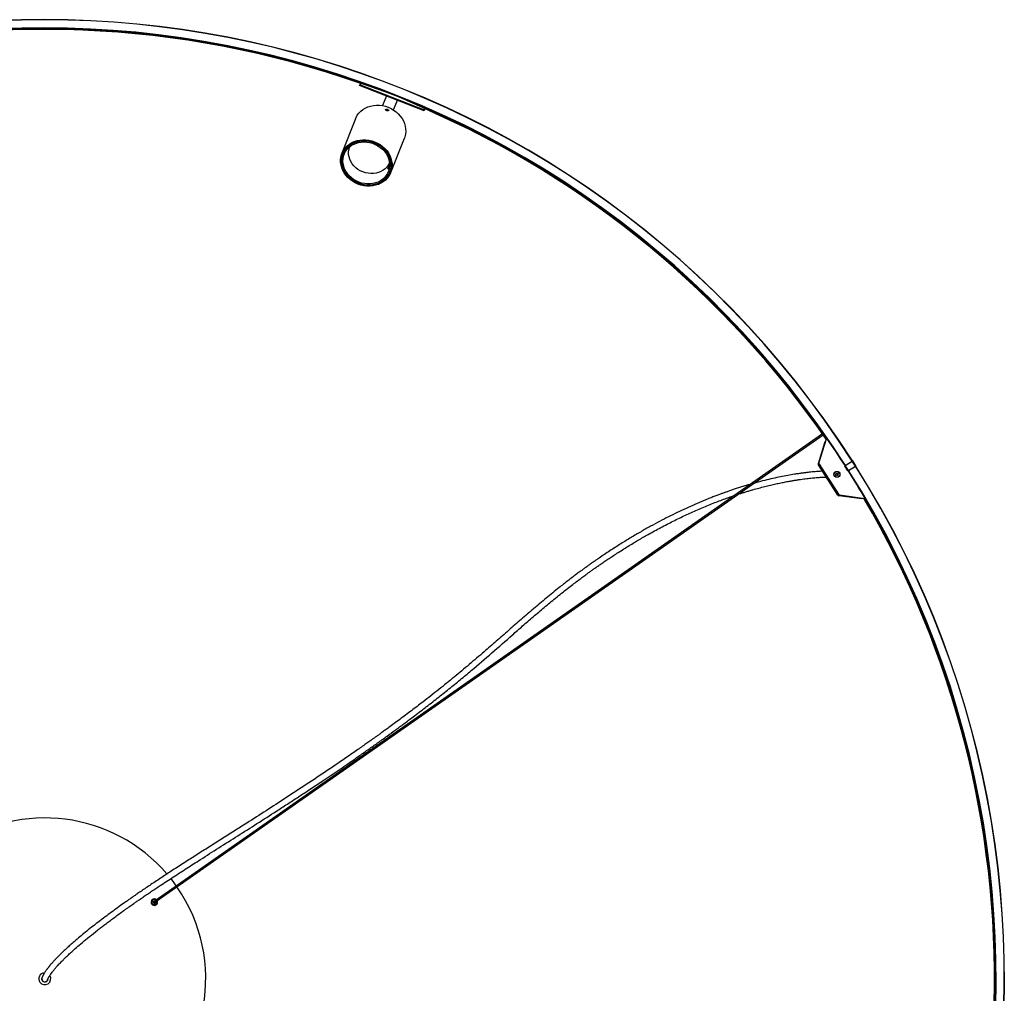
# Model space of a CAD drawing. Header units: millimetres. Extents: x 1164 to 6448, y 1352 to 6441.
# Tile 5 of 7: x 2108 to 3102, y 5457 to 6441. Entities that reach past the tile are written whole.
import ezdxf

# ---------------------------------------------------------------- set-up
doc = ezdxf.new("R2010")
doc.units = ezdxf.units.MM
doc.header["$LTSCALE"] = 50

msp = doc.modelspace()

# ---------------------------------------------------------------- linework, layer by layer
at = {"color": 7, "linetype": 'Continuous', "lineweight": 25}
for p, q in [((2451.31, 6374.62), (2451.57, 6375.28)), ((2516.44, 6348.97), (2451.31, 6374.62)), ((2451.57, 6375.28), (2451.72, 6375.66)), ((2451.58, 6375.3), (2451.57, 6375.28)), ((2516.71, 6349.64), (2451.58, 6375.3)), ((2451.72, 6375.66), (2451.73, 6375.67)), ((2453.98, 6377.33), (2453.71, 6376.58)), ((2454.07, 6376.49), (2453.92, 6376.11)), ((2478.18, 6367.91), (2453.92, 6376.11)), ((2454.07, 6376.49), (2478.33, 6368.28)), ((2456.12, 6376.57), (2455.88, 6375.88)), ((2463.45, 6373.31), (2463.64, 6373.85)), ((2471.85, 6370.8), (2472.13, 6370.38)), ((2474.25, 6369.9), (2474.45, 6369.6)), ((2478.33, 6368.28), (2478.18, 6367.91)), ((2492.21, 6362.38), (2478.18, 6367.91)), ((2492.36, 6362.76), (2478.33, 6368.28)), ((2480.35, 6367.56), (2480.32, 6367.5)), ((2478.3, 6363.99), (2474.42, 6354.16)), ((2485.59, 6349.77), (2489.46, 6359.59)), ((2487.12, 6360.49), (2487.16, 6360.5)), ((2490.37, 6363.54), (2490.39, 6363.6)), ((2492.21, 6362.38), (2492.36, 6362.76)), ((2515.55, 6351.84), (2492.21, 6362.38)), ((2492.36, 6362.76), (2515.7, 6352.21)), ((2496.09, 6361.07), (2496.44, 6361.15)), ((2498.32, 6360.06), (2498.82, 6360.18)), ((2506.9, 6356.81), (2506.67, 6356.29)), ((2513.96, 6353), (2514.26, 6353.67)), ((2515.55, 6351.84), (2515.7, 6352.21)), ((2516.35, 6352.77), (2516.03, 6352.03)), ((2516.7, 6349.63), (2516.44, 6348.97)), ((2516.85, 6350), (2516.7, 6349.63)), ((2516.7, 6349.63), (2516.71, 6349.64)), ((2516.86, 6350.01), (2516.85, 6350)), ((2447.16, 6340.88), (2433.41, 6305.99)), ((2482.73, 6286.56), (2496.47, 6321.45)), ((2435.08, 6306.94), (2434.53, 6305.55)), ((2435.08, 6306.94), (2435.81, 6308.58)), ((2479.78, 6290.45), (2479.71, 6289.83)), ((2480.02, 6290.36), (2479.78, 6290.45)), ((2481.61, 6287), (2482.16, 6288.4)), ((2482.74, 6290.1), (2482.16, 6288.4)), ((2918.69, 6022.63), (2244.97, 5550.89)), ((2245.66, 5549.9), (2919.38, 6021.65)), ((2915.22, 5992.94), (2922.69, 6017.64)), ((2922.69, 6017.64), (2923.09, 6017.89)), ((2914.61, 5992.56), (2921.62, 6014.77)), ((2921.8, 6014.71), (2921.62, 6014.77)), ((2924.88, 6016), (2924.57, 6015.79)), ((2937.69, 5996.87), (2937.51, 5996.75)), ((2914.58, 5992.44), (2914.56, 5991.89)), ((2914.56, 5991.89), (2914.74, 5991.92)), ((2914.58, 5992.44), (2914.89, 5992.37)), ((2914.61, 5992.56), (2914.95, 5992.46)), ((2914.77, 5991.56), (2914.71, 5991.94)), ((2934.25, 5960.74), (2914.78, 5991.3)), ((2935.92, 5960.45), (2915.22, 5992.94)), ((2941.26, 5990.25), (2941.68, 5990.52)), ((2944.49, 5985.19), (2941.26, 5990.25)), ((2941.68, 5990.52), (2948.85, 5995.09)), ((2944.91, 5985.46), (2941.68, 5990.52)), ((2944.91, 5985.46), (2952.08, 5990.03)), ((2948.85, 5995.09), (2949.27, 5995.36)), ((2952.08, 5990.03), (2948.85, 5995.09)), ((2952.5, 5990.3), (2949.27, 5995.36)), ((2952.08, 5990.03), (2952.5, 5990.3)), ((2932.23, 5981.56), (2932.71, 5982.61)), ((2932.91, 5980.62), (2932.23, 5981.56)), ((2932.71, 5982.61), (2933.86, 5982.73)), ((2934.06, 5980.74), (2932.91, 5980.62)), ((2933.86, 5982.73), (2934.53, 5981.79)), ((2934.53, 5981.79), (2934.06, 5980.74)), ((2944.49, 5985.19), (2944.91, 5985.46)), ((2948.79, 5979.04), (2948.97, 5979.16)), ((2934.79, 5960.41), (2934.47, 5960.63)), ((2934.69, 5960.3), (2935.2, 5960.08)), ((2935.32, 5960.06), (2935.36, 5960.41)), ((2958.4, 5957.02), (2935.32, 5960.06)), ((2961.46, 5956.78), (2935.92, 5960.45)), ((2958.43, 5957.22), (2958.4, 5957.02)), ((2960.9, 5959.46), (2960.58, 5959.27)), ((2961.86, 5957.03), (2961.46, 5956.78)), ((2241.18, 5549.31), (2240.97, 5549.5)), ((2240.98, 5549.7), (2241.2, 5549.86)), ((2240.99, 5549.11), (2241.18, 5549.31)), ((2241.26, 5548.77), (2241.02, 5548.91)), ((2241.2, 5549.86), (2241.04, 5550.08)), ((2241.09, 5550.28), (2241.33, 5550.39)), ((2241.12, 5548.53), (2241.26, 5548.77)), ((2241.33, 5550.39), (2241.22, 5550.64)), ((2241.3, 5550.82), (2241.57, 5550.89)), ((2241.57, 5550.89), (2241.5, 5551.16)), ((2241.62, 5551.32), (2241.9, 5551.33)), ((2241.9, 5551.33), (2241.88, 5551.6)), ((2242.03, 5551.74), (2242.3, 5551.7)), ((2242.3, 5551.7), (2242.34, 5551.97)), ((2242.51, 5552.08), (2242.77, 5551.98)), ((2242.77, 5551.98), (2242.86, 5552.24)), ((2243.05, 5552.31), (2243.29, 5552.17)), ((2243.06, 5549.04), (2243.27, 5548.74)), ((2243.56, 5550.36), (2243.26, 5550.16)), ((2243.29, 5552.17), (2243.43, 5552.4)), ((2243.63, 5552.43), (2243.83, 5552.25)), ((2244.97, 5550.89), (2243.63, 5549.95)), ((2243.83, 5552.25), (2244.01, 5552.45)), ((2244.22, 5552.44), (2244.38, 5552.22)), ((2244.32, 5548.96), (2245.66, 5549.9)), ((2244.38, 5552.22), (2244.6, 5552.39)), ((2244.39, 5548.54), (2244.69, 5548.75)), ((2244.79, 5552.34), (2244.91, 5552.09)), ((2244.91, 5552.09), (2245.16, 5552.21)), ((2245.34, 5552.12), (2245.41, 5551.86)), ((2245.41, 5551.86), (2245.67, 5551.92)), ((2245.84, 5551.81), (2245.85, 5551.53)), ((2245.85, 5551.53), (2245.9, 5551.53)), ((2246.66, 5550.6), (2246.76, 5550.56)), ((2246.83, 5550.37), (2246.69, 5550.14)), ((2246.69, 5550.14), (2246.92, 5550)), ((2246.96, 5549.21), (2246.74, 5549.05)), ((2246.74, 5549.05), (2246.91, 5548.83)), ((2246.95, 5549.8), (2246.77, 5549.6)), ((2246.77, 5549.6), (2246.97, 5549.41)), ((2241.44, 5548.25), (2241.19, 5548.35)), ((2241.35, 5548), (2241.44, 5548.25)), ((2241.73, 5547.78), (2241.46, 5547.82)), ((2241.69, 5547.51), (2241.73, 5547.78)), ((2242.1, 5547.38), (2241.82, 5547.36)), ((2242.11, 5547.1), (2242.1, 5547.38)), ((2242.54, 5547.05), (2242.27, 5546.98)), ((2242.6, 5546.78), (2242.54, 5547.05)), ((2243.03, 5546.82), (2242.79, 5546.7)), ((2243.15, 5546.57), (2243.03, 5546.82)), ((2243.57, 5546.68), (2243.35, 5546.52)), ((2243.73, 5546.46), (2243.57, 5546.68)), ((2244.11, 5546.66), (2243.93, 5546.45)), ((2244.32, 5546.47), (2244.11, 5546.66)), ((2244.66, 5546.74), (2244.52, 5546.5)), ((2244.89, 5546.6), (2244.66, 5546.74)), ((2245.17, 5546.92), (2245.08, 5546.67)), ((2245.43, 5546.83), (2245.17, 5546.92)), ((2245.64, 5547.21), (2245.6, 5546.94)), ((2245.91, 5547.17), (2245.64, 5547.21)), ((2246.32, 5547.59), (2246.05, 5547.58)), ((2246.05, 5547.58), (2246.06, 5547.3)), ((2246.64, 5548.09), (2246.38, 5548.02)), ((2246.38, 5548.02), (2246.44, 5547.75)), ((2246.86, 5548.63), (2246.61, 5548.51)), ((2246.61, 5548.51), (2246.73, 5548.27)), ((2136.05, 5470.66), (2136.22, 5470.42))]:
    msp.add_line(p, q, dxfattribs=at)
at = {"color": 7, "linetype": 'Continuous', "lineweight": 25, "flags": 128}
for points in [[(2447.16, 6340.88), (2447.69, 6342.1), (2448.99, 6344.44), (2450.61, 6346.6), (2452.51, 6348.54), (2454.67, 6350.25), (2457.06, 6351.71), (2459.65, 6352.88), (2462.41, 6353.77), (2465.29, 6354.34), (2468.26, 6354.61), (2471.28, 6354.55), (2474.31, 6354.18), (2477.31, 6353.5), (2480.22, 6352.52), (2483.03, 6351.25), (2485.68, 6349.7), (2488.15, 6347.91), (2490.4, 6345.89), (2492.39, 6343.67), (2494.11, 6341.28), (2495.52, 6338.76), (2496.61, 6336.13), (2497.37, 6333.43), (2497.78, 6330.71), (2497.85, 6327.99), (2497.56, 6325.31), (2496.92, 6322.71), (2496.47, 6321.45)], [(2449.66, 6274.92), (2446.85, 6276.2), (2444.2, 6277.74), (2441.73, 6279.53), (2439.49, 6281.55), (2437.49, 6283.77), (2435.78, 6286.16), (2434.36, 6288.69), (2433.27, 6291.32), (2432.51, 6294.01), (2432.1, 6296.74), (2432.04, 6299.46), (2432.33, 6302.13), (2432.97, 6304.73), (2433.94, 6307.21), (2435.25, 6309.55), (2436.86, 6311.7), (2438.76, 6313.65), (2440.92, 6315.36), (2443.32, 6316.82), (2445.91, 6317.99), (2448.66, 6318.88), (2451.55, 6319.45), (2454.52, 6319.72), (2457.54, 6319.66), (2460.57, 6319.29), (2463.56, 6318.61), (2466.48, 6317.63), (2469.29, 6316.36), (2471.94, 6314.81), (2474.41, 6313.02), (2476.65, 6311), (2478.65, 6308.78), (2480.36, 6306.39), (2481.78, 6303.86), (2482.87, 6301.24), (2483.63, 6298.54), (2484.04, 6295.82), (2484.1, 6293.1), (2483.81, 6290.42), (2483.17, 6287.82), (2482.2, 6285.34), (2480.89, 6283), (2479.28, 6280.85), (2477.38, 6278.9), (2475.22, 6277.19), (2472.82, 6275.73), (2470.23, 6274.56), (2467.48, 6273.68), (2464.59, 6273.1), (2461.62, 6272.84), (2458.6, 6272.89), (2455.57, 6273.26), (2452.58, 6273.94), (2449.66, 6274.92)], [(2466.16, 6316.82), (2463.3, 6317.78), (2460.36, 6318.44), (2457.4, 6318.79), (2454.44, 6318.82), (2451.53, 6318.54), (2448.71, 6317.94), (2446.03, 6317.04), (2443.51, 6315.85), (2441.2, 6314.38), (2439.13, 6312.66), (2437.32, 6310.71), (2435.8, 6308.55), (2434.59, 6306.23), (2433.72, 6303.76), (2433.19, 6301.19), (2433, 6298.55), (2433.17, 6295.88), (2433.69, 6293.21), (2434.55, 6290.59), (2435.74, 6288.04), (2437.24, 6285.62), (2439.04, 6283.34), (2441.1, 6281.24), (2443.4, 6279.35), (2445.91, 6277.71), (2448.58, 6276.32), (2451.4, 6275.21), (2454.3, 6274.4), (2457.26, 6273.9), (2460.23, 6273.71), (2463.17, 6273.83), (2466.03, 6274.27), (2468.79, 6275.02), (2471.39, 6276.07), (2473.81, 6277.4), (2476.01, 6279), (2477.95, 6280.84), (2479.62, 6282.9), (2480.98, 6285.14), (2482.02, 6287.54), (2482.73, 6290.07), (2483.09, 6292.68), (2483.1, 6295.34), (2482.75, 6298.01), (2482.06, 6300.66), (2481.04, 6303.25), (2479.69, 6305.74), (2478.04, 6308.1), (2476.1, 6310.29), (2473.92, 6312.28), (2471.51, 6314.05), (2468.91, 6315.57), (2466.16, 6316.82)], [(2450.04, 6275.89), (2447.31, 6277.13), (2444.74, 6278.64), (2442.35, 6280.39), (2440.18, 6282.37), (2438.26, 6284.55), (2436.62, 6286.89), (2435.28, 6289.36), (2434.26, 6291.93), (2433.58, 6294.55), (2433.24, 6297.21), (2433.25, 6299.85), (2433.6, 6302.44), (2434.3, 6304.94), (2435.34, 6307.32), (2436.69, 6309.55), (2438.34, 6311.59), (2440.27, 6313.41), (2442.45, 6315), (2444.85, 6316.32), (2447.43, 6317.36), (2450.17, 6318.11), (2453.01, 6318.54), (2455.93, 6318.67), (2458.87, 6318.48), (2461.81, 6317.98), (2464.69, 6317.18), (2467.48, 6316.08), (2470.14, 6314.7), (2472.62, 6313.07), (2474.91, 6311.19), (2476.95, 6309.11), (2478.74, 6306.85), (2480.23, 6304.44), (2481.41, 6301.92), (2482.26, 6299.32), (2482.77, 6296.67), (2482.94, 6294.02), (2482.76, 6291.4), (2482.23, 6288.85), (2481.36, 6286.4), (2480.17, 6284.1), (2478.66, 6281.96), (2476.87, 6280.02), (2474.81, 6278.31), (2472.51, 6276.86), (2470.02, 6275.67), (2467.35, 6274.78), (2464.56, 6274.19), (2461.67, 6273.91), (2458.74, 6273.94), (2455.79, 6274.28), (2452.88, 6274.94), (2450.04, 6275.89)], [(2450.45, 6276.94), (2447.77, 6278.17), (2445.24, 6279.67), (2442.9, 6281.42), (2440.79, 6283.4), (2438.95, 6285.57), (2437.4, 6287.91), (2436.16, 6290.37), (2435.25, 6292.93), (2434.69, 6295.53), (2434.48, 6298.14), (2434.63, 6300.73), (2435.13, 6303.25), (2435.98, 6305.66), (2437.17, 6307.93), (2438.68, 6310.03), (2440.48, 6311.91), (2442.54, 6313.56), (2444.84, 6314.95), (2447.34, 6316.05), (2450.01, 6316.86), (2452.79, 6317.35), (2455.66, 6317.52), (2458.56, 6317.37), (2461.45, 6316.9), (2464.3, 6316.12), (2467.05, 6315.04), (2469.66, 6313.67), (2472.1, 6312.04), (2474.32, 6310.17), (2476.3, 6308.09), (2478, 6305.83), (2479.4, 6303.42), (2480.48, 6300.91), (2481.22, 6298.33), (2481.6, 6295.71), (2481.63, 6293.11), (2481.3, 6290.55), (2480.62, 6288.08), (2479.6, 6285.73), (2478.25, 6283.55), (2476.6, 6281.55), (2474.66, 6279.78), (2472.48, 6278.26), (2470.07, 6277.01), (2467.48, 6276.06), (2464.75, 6275.41), (2461.92, 6275.08), (2459.03, 6275.07), (2456.13, 6275.38), (2453.25, 6276), (2450.45, 6276.94)], [(2454.51, 6287.25), (2452, 6288.4), (2449.64, 6289.82), (2447.47, 6291.49), (2445.53, 6293.37), (2443.85, 6295.44), (2442.46, 6297.65), (2441.38, 6299.99), (2440.63, 6302.4), (2440.22, 6304.84), (2440.15, 6307.29), (2440.43, 6309.69), (2441.06, 6312), (2441.25, 6312.5)], [(2481.54, 6296.93), (2481.24, 6296.18), (2480.11, 6294.06), (2478.68, 6292.11), (2476.97, 6290.37), (2475, 6288.86), (2472.81, 6287.61), (2470.42, 6286.64), (2467.89, 6285.97), (2465.26, 6285.6), (2462.56, 6285.55), (2459.83, 6285.81), (2457.14, 6286.38), (2454.51, 6287.25)], [(2260.55, 5573.2), (2262.02, 5571.32), (2266.15, 5565.72)]]:
    msp.add_lwpolyline(points, dxfattribs=at)
at = {"color": 7, "linetype": 'Continuous', "lineweight": 25}
for radius in [3, 2.77]:
    msp.add_circle((2933.38, 5981.67), radius, dxfattribs=at)
for centre, radius, start, end in [((2133.39, 5472.02), 969, 32.67739, 32.32261), ((2133.39, 5472.02), 968.8, 32.67742, 32.32258), ((2133.39, 5472.02), 960.6, 32.67894, 32.32106), ((2133.39, 5472.02), 960.4, 32.67898, 32.32102), ((2133.39, 5472.02), 959.53, 70.51775, 138.48225), ((2133.39, 5472.02), 959.2, 70.55654, 138.44346), ((2133.39, 5472.02), 959.1, 70.56345, 138.43655), ((2453.19, 6374.44), 1.83, 66.42967, 152.08469), ((2453.34, 6374.81), 1.83, 66.42967, 152.08469), ((2514.95, 6350.12), 1.83, 344.91531, 70.57033), ((2515.09, 6350.49), 1.83, 344.91531, 70.57033), ((2133.39, 5472.02), 959.53, 34.65464, 66.48225), ((2133.39, 5472.02), 959.2, 34.63887, 66.44346), ((2133.39, 5472.02), 959.1, 34.63427, 66.43655), ((2465.07, 6298.62), 17.08, 329.01579, 346.15813), ((2465.25, 6299.2), 16.96, 328.94952, 345.21239), ((2320.96, 5591.52), 737.8, 32.73297, 35.303), ((2916.04, 5992.11), 1.5, 162.5, 167.11196), ((2933.38, 5981.67), 1, 155.65762, 215.65762), ((2933.38, 5981.67), 1, 95.65762, 155.65762), ((2933.38, 5981.67), 1, 215.65762, 275.65762), ((2933.38, 5981.67), 1, 35.65762, 95.65762), ((2933.38, 5981.67), 1, 275.65762, 335.65762), ((2933.38, 5981.67), 1, 335.65762, 35.65762), ((2320.96, 5591.52), 737.8, 29.697, 32.26703), ((2935.51, 5961.55), 1.5, 257.88804, 262.5), ((2133.39, 5472.02), 959.1, 358.56345, 30.36573), ((2133.39, 5472.02), 959.2, 358.55654, 30.36113), ((2133.39, 5472.02), 959.53, 358.51775, 30.34536), ((2133.39, 5472.02), 162.5, 40.64844, 124.78845), ((2133.39, 5472.02), 162.5, 305.21155, 34.78845), ((2243.97, 5549.45), 3.3, 45.47568, 24.52432), ((2243.97, 5549.45), 3, 175.34988, 179.19449), ((2243.97, 5549.45), 3, 186.59988, 190.44449), ((2243.97, 5549.45), 3, 164.09988, 167.94449), ((2243.97, 5549.45), 3, 152.84988, 156.69449), ((2243.97, 5549.45), 2.6, 48.34236, 216.64718), ((2243.97, 5549.45), 3, 141.59988, 145.44449), ((2243.97, 5549.45), 3, 130.34988, 134.19449), ((2243.97, 5549.45), 2.6, 216.64718, 21.65764), ((2243.97, 5549.45), 3, 119.09988, 122.94449), ((2243.97, 5549.45), 3, 107.84988, 111.69449), ((2243.97, 5549.45), 1.1, 68.05573, 216.64718), ((2243.97, 5549.45), 1, 71.8699, 216.64718), ((2243.97, 5549.45), 1.1, 216.64718, 1.94427), ((2243.97, 5549.45), 0.851, 162.2411, 177.7589), ((2243.97, 5549.45), 0.851, 177.7589, 252.2411), ((2243.97, 5549.45), 0.851, 87.7589, 162.2411), ((2243.97, 5549.45), 1, 216.64718, 358.1301), ((2243.97, 5549.45), 0.6, 125, 305), ((2243.97, 5549.45), 3, 96.59988, 100.44449), ((2243.97, 5549.45), 0.851, 252.2411, 267.7589), ((2243.97, 5549.45), 0.851, 267.7589, 342.2411), ((2243.97, 5549.45), 3, 85.34988, 89.19449), ((2243.97, 5549.45), 0.851, 79.83382, 87.7589), ((2243.97, 5549.45), 3, 74.09988, 77.94449), ((2245.35, 5550.42), 0.601, 128.33236, 301.66764), ((2243.97, 5549.45), 0.851, 342.2411, 350.16618), ((2243.97, 5549.45), 3, 62.84988, 66.69449), ((2243.97, 5549.45), 3, 51.59988, 55.44449), ((2243.97, 5549.45), 3, 17.84988, 21.69449), ((2243.97, 5549.45), 3, 344.09988, 347.94449), ((2243.97, 5549.45), 3, 6.59988, 10.44449), ((2243.97, 5549.45), 3, 355.34988, 359.19449), ((2243.97, 5549.45), 3, 197.84988, 201.69449), ((2243.97, 5549.45), 3, 209.09988, 212.94449), ((2243.97, 5549.45), 3, 220.34988, 224.19449), ((2243.97, 5549.45), 3, 231.59988, 235.44449), ((2243.97, 5549.45), 3, 242.84988, 246.69449), ((2243.97, 5549.45), 3, 254.09988, 257.94449), ((2243.97, 5549.45), 3, 265.34988, 269.19449), ((2243.97, 5549.45), 3, 276.59988, 280.44449), ((2243.97, 5549.45), 3, 287.84988, 291.69449), ((2243.97, 5549.45), 3, 299.09988, 302.94449), ((2243.97, 5549.45), 3, 310.34988, 314.19449), ((2243.97, 5549.45), 3, 321.59988, 325.44449), ((2243.97, 5549.45), 3, 332.84988, 336.69449), ((2133.39, 5472.02), 6, 94.33639, 215), ((2133.39, 5472.02), 6, 215, 32.69329), ((2133.39, 5472.02), 3.25, 139.49326, 305), ((2133.39, 5472.02), 3, 153.93375, 215.88697), ((2133.39, 5472.02), 3, 215.88697, 333.95357), ((2133.39, 5472.02), 3.25, 305, 0.75117)]:
    msp.add_arc(centre, radius, start, end, dxfattribs=at)
for points, knots in [([(2480.6, 6349.1), (2480.62, 6349.19), (2480.65, 6349.38), (2480.49, 6349.71), (2480.18, 6350.04), (2479.75, 6350.34), (2479.25, 6350.55), (2478.73, 6350.67), (2478.25, 6350.67), (2477.87, 6350.56), (2477.63, 6350.36), (2477.56, 6350.1), (2477.67, 6349.8), (2477.95, 6349.49), (2478.35, 6349.2), (2478.84, 6348.97), (2479.36, 6348.81), (2479.84, 6348.75), (2480.25, 6348.79), (2480.5, 6348.92), (2480.57, 6349.05), (2480.6, 6349.1)], [0, 0, 0, 0, 0.053622, 0.107242, 0.160923, 0.214644, 0.268299, 0.321884, 0.375505, 0.429212, 0.48292, 0.536543, 0.590128, 0.64378, 0.6975, 0.751184, 0.804782, 0.858381, 0.912064, 0.965785, 1, 1, 1, 1]), ([(2914.56, 5991.89), (2914.57, 5991.83), (2914.59, 5991.74), (2914.63, 5991.59), (2914.68, 5991.47), (2914.74, 5991.37), (2914.77, 5991.32), (2914.78, 5991.31), (2914.78, 5991.3)], [0, 0, 0, 0, 0.255202, 0.432362, 0.702319, 0.847753, 0.972105, 1, 1, 1, 1]), ([(2914.78, 5991.3), (2914.78, 5991.32), (2914.77, 5991.35), (2914.81, 5991.41), (2914.82, 5991.45), (2914.81, 5991.48), (2914.8, 5991.5), (2914.79, 5991.53), (2914.77, 5991.55), (2914.77, 5991.56)], [0, 0, 0, 0, 0.495107, 0.74944, 0.830887, 0.863989, 0.894277, 0.946291, 1, 1, 1, 1]), ([(2833.43, 5961.46), (2833.83, 5961.6), (2835.33, 5962.09), (2837.96, 5962.93), (2841.37, 5963.99), (2844.93, 5965.07), (2849.35, 5966.36), (2854.58, 5967.82), (2860.44, 5969.35), (2866.13, 5970.75), (2871.54, 5971.99), (2876.68, 5973.09), (2881.62, 5974.07), (2885.97, 5974.87), (2889.83, 5975.53), (2893.24, 5976.07), (2896.57, 5976.56), (2899.79, 5977), (2902.82, 5977.38), (2905.75, 5977.72), (2908.51, 5978.01), (2911.08, 5978.25), (2913.4, 5978.44), (2915.44, 5978.59), (2917.3, 5978.71), (2918.99, 5978.81), (2920.43, 5978.88), (2921.64, 5978.94), (2922.3, 5978.96), (2922.64, 5978.97)], [0, 0, 0, 0, 0.009474, 0.035296, 0.062814, 0.092031, 0.122946, 0.173556, 0.226254, 0.278244, 0.329499, 0.380015, 0.429952, 0.480715, 0.519143, 0.558202, 0.59789, 0.638204, 0.678044, 0.715622, 0.756977, 0.795159, 0.83051, 0.865816, 0.896216, 0.927023, 0.958345, 0.979126, 1, 1, 1, 1]), ([(2918.91, 5984.81), (2918.59, 5984.8), (2917.69, 5984.75), (2916.01, 5984.65), (2913.82, 5984.49), (2911.27, 5984.29), (2908.4, 5984.03), (2905.24, 5983.7), (2901.85, 5983.31), (2898.27, 5982.86), (2894.53, 5982.33), (2889.73, 5981.6), (2883.73, 5980.58), (2876.38, 5979.17), (2868.65, 5977.51), (2860.35, 5975.52), (2853.87, 5973.87), (2849.97, 5972.74), (2849.23, 5972.53)], [0, 0, 0, 0, 0.022768, 0.062918, 0.109696, 0.159862, 0.213419, 0.269985, 0.326984, 0.383935, 0.440834, 0.497679, 0.593748, 0.688841, 0.782933, 0.877665, 0.97667, 1, 1, 1, 1]), ([(2845.67, 5971.5), (2844.33, 5971.12), (2841.53, 5970.33), (2837.16, 5968.97), (2832.84, 5967.6), (2828.81, 5966.26), (2825.11, 5965), (2821.75, 5963.82), (2818.6, 5962.7), (2815.41, 5961.53), (2811.94, 5960.23), (2808.06, 5958.74), (2803.75, 5957.04), (2797.73, 5954.59), (2790.13, 5951.37), (2781.09, 5947.33), (2772.14, 5943.12), (2763.24, 5938.73), (2754.26, 5934.11), (2745.03, 5929.14), (2735.42, 5923.73), (2725.45, 5917.88), (2714.97, 5911.44), (2704.21, 5904.54), (2695.92, 5898.98), (2690.57, 5895.3), (2688.17, 5893.62), (2686.1, 5892.17), (2684.36, 5890.94), (2682.93, 5889.93), (2681.43, 5888.85), (2679.52, 5887.49), (2676.95, 5885.62), (2673.78, 5883.3), (2670.02, 5880.51), (2665.86, 5877.38), (2661.5, 5874.05), (2657.13, 5870.67), (2649.91, 5864.98), (2639.88, 5856.83), (2627.07, 5846.01), (2614.41, 5835.08), (2601.86, 5824.11), (2589.4, 5813.17), (2576.17, 5801.63), (2562.03, 5789.48), (2546.81, 5776.78), (2531.13, 5764.13), (2518.6, 5754.31), (2509.35, 5747.22), (2503.61, 5742.85), (2497.78, 5738.46), (2491.94, 5734.11), (2486.31, 5729.94), (2481.41, 5726.35), (2477.33, 5723.38), (2474.01, 5720.98), (2471.05, 5718.84), (2468.42, 5716.96), (2465.91, 5715.16), (2463.04, 5713.11), (2459.55, 5710.63), (2455.35, 5707.67), (2450.61, 5704.33), (2445.42, 5700.71), (2434.68, 5693.26), (2418.63, 5682.31), (2397.56, 5668.24), (2376.98, 5654.75), (2356.93, 5641.8), (2339.47, 5630.65), (2324.44, 5621.1), (2311.7, 5613.03), (2299.12, 5605.06), (2286.74, 5597.21), (2274.47, 5589.38), (2264.6, 5583.01), (2256.94, 5578.03), (2251.48, 5574.44), (2246.01, 5570.82), (2240.66, 5567.24), (2235.62, 5563.84), (2231.13, 5560.79), (2227.23, 5558.11), (2223.84, 5555.76), (2220.65, 5553.54), (2217.48, 5551.31), (2213.33, 5548.39), (2208.18, 5544.71), (2202.04, 5540.26), (2195.77, 5535.62), (2189.67, 5531.03), (2183.43, 5526.22), (2177.3, 5521.39), (2171.34, 5516.56), (2166.25, 5512.3), (2161.86, 5508.51), (2158.06, 5505.16), (2154.62, 5502.02), (2151.5, 5499.09), (2148.66, 5496.33), (2146.05, 5493.71), (2143.65, 5491.2), (2141.89, 5489.3), (2140.67, 5487.93), (2139.9, 5487.05), (2139.24, 5486.28), (2138.68, 5485.61), (2138.19, 5485.03), (2137.72, 5484.45), (2137.22, 5483.84), (2136.68, 5483.16), (2136.13, 5482.44), (2135.48, 5481.59), (2134.79, 5480.65), (2134.13, 5479.7), (2133.57, 5478.87), (2133.11, 5478.16), (2132.78, 5477.62), (2132.54, 5477.22), (2132.36, 5476.92), (2132.18, 5476.6), (2132, 5476.28), (2131.81, 5475.95), (2131.64, 5475.61), (2131.47, 5475.28), (2131.31, 5474.95), (2131.17, 5474.64), (2131.04, 5474.34), (2130.93, 5474.07), (2130.84, 5473.83), (2130.79, 5473.67), (2130.76, 5473.57), (2130.74, 5473.5), (2130.72, 5473.44), (2130.71, 5473.4), (2130.7, 5473.37), (2130.69, 5473.34), (2130.69, 5473.34), (2130.69, 5473.34)], [0, 0, 0, 0, 0.006338, 0.013227, 0.019658, 0.025524, 0.030828, 0.035569, 0.039797, 0.044039, 0.048783, 0.054029, 0.059777, 0.066027, 0.077786, 0.089177, 0.100194, 0.110841, 0.121403, 0.132084, 0.143073, 0.154374, 0.165724, 0.177933, 0.189603, 0.192511, 0.195082, 0.197287, 0.199128, 0.200602, 0.201824, 0.203914, 0.206626, 0.209963, 0.213925, 0.218438, 0.223002, 0.227529, 0.23202, 0.245406, 0.258452, 0.271244, 0.28385, 0.296265, 0.308521, 0.32307, 0.337774, 0.352664, 0.368043, 0.373375, 0.37877, 0.384225, 0.389739, 0.395134, 0.39999, 0.403416, 0.406501, 0.409246, 0.41165, 0.413807, 0.416233, 0.41961, 0.423491, 0.427874, 0.432755, 0.437864, 0.457617, 0.477121, 0.496165, 0.51478, 0.53315, 0.545405, 0.557643, 0.569886, 0.582135, 0.594363, 0.606968, 0.612708, 0.618555, 0.624503, 0.630547, 0.636327, 0.641563, 0.646019, 0.650021, 0.653678, 0.657549, 0.66172, 0.669196, 0.677382, 0.686258, 0.695472, 0.704369, 0.71556, 0.726371, 0.737135, 0.746319, 0.755515, 0.764697, 0.773885, 0.783152, 0.792788, 0.802863, 0.81339, 0.818119, 0.822487, 0.826485, 0.830103, 0.83333, 0.836296, 0.840116, 0.844358, 0.849036, 0.854163, 0.86213, 0.869885, 0.877236, 0.884161, 0.890636, 0.894056, 0.89747, 0.90131, 0.905617, 0.910403, 0.915586, 0.921263, 0.927453, 0.934175, 0.941453, 0.949311, 0.957776, 0.966877, 0.971178, 0.975618, 0.980198, 0.984923, 0.989796, 0.994821, 1, 1, 1, 1]), ([(2136.08, 5470.7), (2136.09, 5470.71), (2136.09, 5470.73), (2136.11, 5470.78), (2136.13, 5470.84), (2136.15, 5470.93), (2136.18, 5471.03), (2136.22, 5471.14), (2136.26, 5471.26), (2136.32, 5471.41), (2136.39, 5471.6), (2136.49, 5471.83), (2136.59, 5472.07), (2136.69, 5472.3), (2136.8, 5472.53), (2136.91, 5472.75), (2137.03, 5472.97), (2137.16, 5473.22), (2137.31, 5473.49), (2137.48, 5473.79), (2137.8, 5474.34), (2138.37, 5475.25), (2139.35, 5476.72), (2140.41, 5478.17), (2141.37, 5479.42), (2142.06, 5480.28), (2142.76, 5481.14), (2143.47, 5481.99), (2144.16, 5482.8), (2144.92, 5483.68), (2145.82, 5484.69), (2146.95, 5485.93), (2148.3, 5487.39), (2149.89, 5489.05), (2151.71, 5490.89), (2154.06, 5493.23), (2157.06, 5496.1), (2160.9, 5499.64), (2165.56, 5503.8), (2171.3, 5508.72), (2178.38, 5514.57), (2184.78, 5519.66), (2190.01, 5523.72), (2193.69, 5526.54), (2197.6, 5529.49), (2201.76, 5532.59), (2206.13, 5535.81), (2210.21, 5538.77), (2213.75, 5541.31), (2216.53, 5543.29), (2218.9, 5544.97), (2221.04, 5546.49), (2223.26, 5548.04), (2225.85, 5549.85), (2229.03, 5552.06), (2232.75, 5554.62), (2236.9, 5557.46), (2241.19, 5560.36), (2245.52, 5563.27), (2252.75, 5568.1), (2263.06, 5574.88), (2276.66, 5583.65), (2291.99, 5593.44), (2309.16, 5604.32), (2328.24, 5616.4), (2347.63, 5628.73), (2364.36, 5639.46), (2378.37, 5648.52), (2389.71, 5655.92), (2401.45, 5663.65), (2412.09, 5670.73), (2421.52, 5677.06), (2429.5, 5682.47), (2437.24, 5687.76), (2444.46, 5692.73), (2450.69, 5697.07), (2456.02, 5700.8), (2460.59, 5704.01), (2465.01, 5707.14), (2469.51, 5710.35), (2474.23, 5713.74), (2480.19, 5718.04), (2487.48, 5723.35), (2496.22, 5729.8), (2506.28, 5737.33), (2517.51, 5745.88), (2529.59, 5755.29), (2541.43, 5764.71), (2552.87, 5774.03), (2567.41, 5786.16), (2585.03, 5801.35), (2602.28, 5816.49), (2616.12, 5828.6), (2626.81, 5837.88), (2637.87, 5847.31), (2647.39, 5855.21), (2655.19, 5861.49), (2660.98, 5866.06), (2666.34, 5870.21), (2671.21, 5873.91), (2675.58, 5877.17), (2679.33, 5879.93), (2682.59, 5882.3), (2685.48, 5884.38), (2688.33, 5886.4), (2691.31, 5888.5), (2694.56, 5890.76), (2698.2, 5893.26), (2702.21, 5895.97), (2706.58, 5898.87), (2713.31, 5903.26), (2722.08, 5908.8), (2732.56, 5915.13), (2743.68, 5921.54), (2755.5, 5928.01), (2768.09, 5934.49), (2780.45, 5940.45), (2790.7, 5945.07), (2798.94, 5948.59), (2805.29, 5951.2), (2811.51, 5953.65), (2817.43, 5955.89), (2822.9, 5957.87), (2826.84, 5959.26), (2828.94, 5959.96), (2829.43, 5960.13)], [0, 0, 0, 0, 0.00726, 0.014185, 0.020785, 0.027071, 0.033053, 0.03874, 0.044141, 0.049266, 0.056777, 0.063651, 0.069914, 0.075588, 0.080792, 0.085431, 0.089913, 0.094475, 0.099112, 0.103823, 0.108603, 0.123179, 0.138213, 0.153549, 0.159646, 0.165644, 0.171196, 0.176302, 0.180975, 0.18523, 0.1907, 0.196795, 0.203493, 0.210772, 0.21831, 0.225714, 0.2371, 0.248235, 0.2593, 0.273388, 0.287582, 0.301997, 0.307755, 0.313632, 0.319641, 0.32579, 0.332089, 0.338412, 0.342696, 0.346376, 0.349442, 0.351934, 0.354654, 0.357895, 0.361667, 0.366444, 0.3715, 0.376532, 0.38154, 0.386523, 0.401206, 0.415722, 0.430052, 0.448953, 0.467855, 0.486735, 0.505637, 0.516214, 0.526932, 0.538088, 0.549688, 0.557206, 0.5649, 0.572361, 0.579202, 0.585414, 0.590105, 0.594352, 0.598425, 0.602706, 0.607199, 0.611904, 0.619731, 0.62809, 0.636983, 0.648713, 0.660592, 0.672167, 0.683428, 0.694371, 0.715502, 0.73662, 0.747284, 0.758408, 0.770008, 0.782078, 0.788585, 0.794856, 0.800608, 0.805846, 0.810571, 0.814785, 0.818055, 0.821209, 0.824261, 0.827415, 0.831031, 0.835038, 0.839496, 0.844405, 0.849698, 0.86218, 0.874284, 0.886014, 0.901331, 0.916775, 0.932396, 0.948189, 0.956781, 0.965418, 0.974101, 0.98265, 0.990559, 0.997797, 1, 1, 1, 1]), ([(2934.47, 5960.63), (2934.47, 5960.64), (2934.46, 5960.66), (2934.44, 5960.68), (2934.42, 5960.7), (2934.4, 5960.72), (2934.35, 5960.73), (2934.29, 5960.72), (2934.26, 5960.74), (2934.25, 5960.74)], [0, 0, 0, 0, 0.053709, 0.105723, 0.136011, 0.169113, 0.25056, 0.504893, 1, 1, 1, 1]), ([(2934.25, 5960.74), (2934.26, 5960.73), (2934.28, 5960.69), (2934.35, 5960.61), (2934.44, 5960.5), (2934.56, 5960.39), (2934.64, 5960.33), (2934.69, 5960.3)], [0, 0, 0, 0, 0.119713, 0.272855, 0.52363, 0.758913, 1, 1, 1, 1]), ([(2935.92, 5960.45), (2935.81, 5960.44), (2935.61, 5960.42), (2935.31, 5960.4), (2935.03, 5960.39), (2934.87, 5960.41), (2934.79, 5960.41)], [0, 0, 0, 0, 0.25, 0.5, 0.75, 1, 1, 1, 1])]:
    msp.add_open_spline(points, degree=3, knots=knots, dxfattribs=at)
msp.add_open_spline([(2914.71, 5991.94), (2914.74, 5992.01), (2914.79, 5992.16), (2914.92, 5992.41), (2915.06, 5992.67), (2915.17, 5992.85), (2915.22, 5992.94)], degree=3, dxfattribs=at)

doc.saveas('drawing.dxf')
